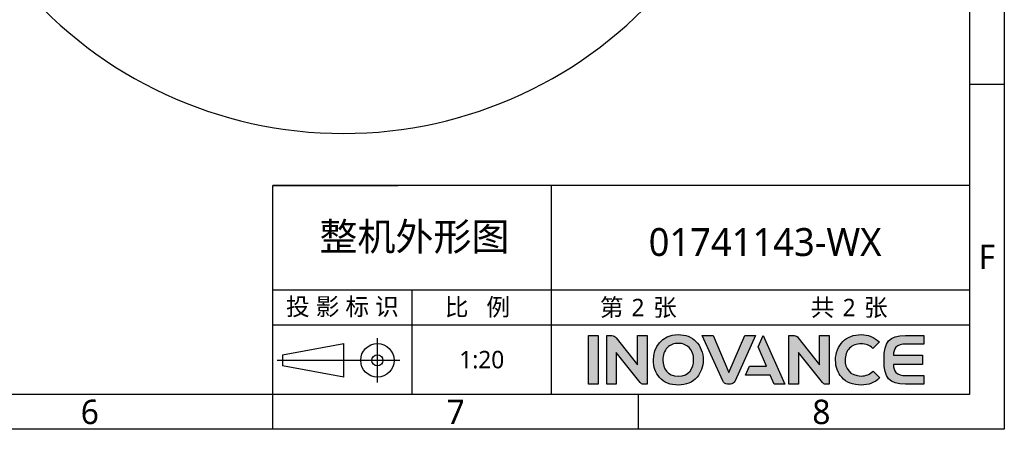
# Model space of a CAD drawing. Header units: millimetres. Extents: x 7426 to 8300, y 124 to 421.
# Tile 92 of 135: x 8158 to 8300, y 124 to 182. Entities that reach past the tile are written whole.
import ezdxf
from ezdxf.enums import TextEntityAlignment as Align

# ---------------------------------------------------------------- set-up
doc = ezdxf.new("R2010")
doc.units = ezdxf.units.MM
doc.linetypes.add('BANKLINE1', pattern=[5.5, 4, -1.5])
doc.layers.add('00_COMPONENTS', color=7, linetype='BANKLINE1')
doc.layers.add('模板', color=7, linetype='Continuous')
doc.layers.add('logo-蓝色', color=7, linetype='Continuous', true_color=0x008ccf)
doc.styles.add('微软雅黑', font='msyh.ttc')

# ---------------------------------------------------------------- blocks, each defined once
blk = doc.blocks.new('图纸')
at = {"layer": 'logo-蓝色'}
h = blk.add_hatch(color=256, dxfattribs=at)
h.dxf.hatch_style = 1
edge = h.paths.add_edge_path()
edge.add_spline(control_points=[(8013.23, 154.78), (8013.23, 154.78), (8019.82, 154.78), (8019.82, 154.78), (8019.82, 154.78), (8019.82, 154.78), (8019.82, 188.18), (8019.82, 188.18), (8019.82, 188.18), (8019.82, 188.18), (8013.23, 188.18), (8013.23, 188.18), (8013.23, 188.18), (8013.23, 188.18), (8013.23, 154.78), (8013.23, 154.78)], knot_values=[0, 0, 0, 0, 0.25, 0.25, 0.25, 0.25, 0.5, 0.5, 0.5, 0.5, 0.75, 0.75, 0.75, 0.75, 1, 1, 1, 1], degree=3, periodic=1)
h = blk.add_hatch(color=256, dxfattribs=at)
h.dxf.hatch_style = 1
edge = h.paths.add_edge_path()
edge.add_spline(control_points=[(8046.94, 188.21), (8046.94, 188.21), (8046.94, 168.1), (8046.94, 168.1), (8046.94, 168.1), (8046.94, 168.1), (8032.19, 186.74), (8032.19, 186.74), (8032.19, 186.74), (8031.53, 187.61), (8030.5, 188.16), (8029.33, 188.16), (8029.33, 188.16), (8029.33, 188.16), (8025.72, 188.16), (8025.72, 188.16), (8025.72, 188.16), (8025.72, 188.16), (8025.72, 154.75), (8025.72, 154.75), (8025.72, 154.75), (8025.72, 154.75), (8032.36, 154.75), (8032.36, 154.75), (8032.36, 154.75), (8032.36, 154.75), (8032.36, 176.6), (8032.36, 176.6), (8032.36, 176.6), (8032.36, 176.6), (8048.9, 155.77), (8048.9, 155.77), (8048.9, 155.77), (8049.38, 155.15), (8050.12, 154.75), (8050.96, 154.75), (8050.96, 154.75), (8050.96, 154.75), (8053.57, 154.75), (8053.57, 154.75), (8053.57, 154.75), (8053.57, 154.75), (8053.57, 188.21), (8053.57, 188.21), (8053.57, 188.21), (8053.57, 188.21), (8046.94, 188.21), (8046.94, 188.21)], knot_values=[0, 0, 0, 0, 0.083333, 0.083333, 0.083333, 0.083333, 0.166667, 0.166667, 0.166667, 0.166667, 0.25, 0.25, 0.25, 0.25, 0.333333, 0.333333, 0.333333, 0.333333, 0.416667, 0.416667, 0.416667, 0.416667, 0.5, 0.5, 0.5, 0.5, 0.583333, 0.583333, 0.583333, 0.583333, 0.666667, 0.666667, 0.666667, 0.666667, 0.75, 0.75, 0.75, 0.75, 0.833333, 0.833333, 0.833333, 0.833333, 0.916667, 0.916667, 0.916667, 0.916667, 1, 1, 1, 1], degree=3, periodic=1)
h = blk.add_hatch(color=256, dxfattribs=at)
h.dxf.hatch_style = 1
edge = h.paths.add_edge_path(flags=16)
edge.add_spline(control_points=[(8067.54, 179.9), (8069.43, 181.84), (8071.96, 182.81), (8075.04, 182.81), (8075.04, 182.81), (8078.11, 182.81), (8080.61, 181.85), (8082.47, 179.96), (8082.47, 179.96), (8084.53, 177.86), (8085.68, 174.68), (8085.63, 171.25), (8085.63, 171.25), (8085.53, 165.9), (8082.7, 160.19), (8075.04, 160.19), (8075.04, 160.19), (8067.42, 160.19), (8064.55, 165.88), (8064.41, 171.2), (8064.41, 171.2), (8064.32, 174.6), (8065.46, 177.77), (8067.54, 179.9)], knot_values=[0, 0, 0, 0, 0.166667, 0.166667, 0.166667, 0.166667, 0.333333, 0.333333, 0.333333, 0.333333, 0.5, 0.5, 0.5, 0.5, 0.666667, 0.666667, 0.666667, 0.666667, 0.833333, 0.833333, 0.833333, 0.833333, 1, 1, 1, 1], degree=3, periodic=0)
edge = h.paths.add_edge_path()
edge.add_spline(control_points=[(8075.04, 188.89), (8063.23, 188.89), (8057.87, 179.77), (8057.87, 171.29), (8057.87, 171.29), (8057.87, 166.68), (8059.36, 162.46), (8062.06, 159.4), (8062.06, 159.4), (8065.12, 155.91), (8069.62, 154.07), (8075.04, 154.07), (8075.04, 154.07), (8080.43, 154.07), (8084.92, 155.94), (8087.98, 159.47), (8087.98, 159.47), (8090.63, 162.55), (8092.12, 166.76), (8092.17, 171.33), (8092.17, 171.33), (8092.22, 176.26), (8090.44, 180.93), (8087.25, 184.14), (8087.25, 184.14), (8084.18, 187.25), (8079.95, 188.89), (8075.04, 188.89)], knot_values=[0, 0, 0, 0, 0.142857, 0.142857, 0.142857, 0.142857, 0.285714, 0.285714, 0.285714, 0.285714, 0.428571, 0.428571, 0.428571, 0.428571, 0.571429, 0.571429, 0.571429, 0.571429, 0.714286, 0.714286, 0.714286, 0.714286, 0.857143, 0.857143, 0.857143, 0.857143, 1, 1, 1, 1], degree=3, periodic=0)
h = blk.add_hatch(color=256, dxfattribs=at)
h.dxf.hatch_style = 1
edge = h.paths.add_edge_path()
edge.add_spline(control_points=[(8120.89, 188.19), (8120.89, 188.19), (8109.97, 162.65), (8109.97, 162.65), (8109.97, 162.65), (8109.97, 162.65), (8099.04, 188.19), (8099.04, 188.19), (8099.04, 188.19), (8099.04, 188.19), (8091.61, 188.19), (8091.61, 188.19), (8091.61, 188.19), (8091.61, 188.19), (8105.64, 156.92), (8105.64, 156.92), (8105.64, 156.92), (8106.2, 155.66), (8107.46, 154.78), (8108.92, 154.78), (8108.92, 154.78), (8108.92, 154.78), (8108.95, 154.78), (8108.95, 154.78), (8108.95, 154.78), (8108.95, 154.78), (8110.97, 154.78), (8110.97, 154.78), (8110.97, 154.78), (8110.97, 154.78), (8111.01, 154.78), (8111.01, 154.78), (8111.01, 154.78), (8112.46, 154.78), (8113.72, 155.66), (8114.28, 156.91), (8114.28, 156.91), (8114.28, 156.91), (8128.32, 188.19), (8128.32, 188.19), (8128.32, 188.19), (8128.32, 188.19), (8120.89, 188.19), (8120.89, 188.19)], knot_values=[0, 0, 0, 0, 0.090909, 0.090909, 0.090909, 0.090909, 0.181818, 0.181818, 0.181818, 0.181818, 0.272727, 0.272727, 0.272727, 0.272727, 0.363636, 0.363636, 0.363636, 0.363636, 0.454545, 0.454545, 0.454545, 0.454545, 0.545455, 0.545455, 0.545455, 0.545455, 0.636364, 0.636364, 0.636364, 0.636364, 0.727273, 0.727273, 0.727273, 0.727273, 0.818182, 0.818182, 0.818182, 0.818182, 0.909091, 0.909091, 0.909091, 0.909091, 1, 1, 1, 1], degree=3, periodic=1)
h = blk.add_hatch(color=256, dxfattribs=at)
h.dxf.hatch_style = 1
edge = h.paths.add_edge_path()
edge.add_spline(control_points=[(8133.46, 188.19), (8133.46, 188.19), (8129.99, 180.42), (8129.99, 180.42), (8129.99, 180.42), (8129.99, 180.42), (8135.74, 167.21), (8135.74, 167.21), (8135.74, 167.21), (8135.74, 167.21), (8124.06, 167.21), (8124.06, 167.21), (8124.06, 167.21), (8124.06, 167.21), (8121.26, 161), (8121.26, 161), (8121.26, 161), (8121.26, 161), (8138.42, 161), (8138.42, 161), (8138.42, 161), (8138.42, 161), (8141.2, 154.78), (8141.2, 154.78), (8141.2, 154.78), (8141.2, 154.78), (8148.45, 154.78), (8148.45, 154.78), (8148.45, 154.78), (8148.45, 154.78), (8133.46, 188.19), (8133.46, 188.19)], knot_values=[0, 0, 0, 0, 0.125, 0.125, 0.125, 0.125, 0.25, 0.25, 0.25, 0.25, 0.375, 0.375, 0.375, 0.375, 0.5, 0.5, 0.5, 0.5, 0.625, 0.625, 0.625, 0.625, 0.75, 0.75, 0.75, 0.75, 0.875, 0.875, 0.875, 0.875, 1, 1, 1, 1], degree=3, periodic=1)
h = blk.add_hatch(color=256, dxfattribs=at)
h.dxf.hatch_style = 1
edge = h.paths.add_edge_path()
edge.add_spline(control_points=[(8172.43, 188.21), (8172.43, 188.21), (8172.43, 168.1), (8172.43, 168.1), (8172.43, 168.1), (8172.43, 168.1), (8157.68, 186.74), (8157.68, 186.74), (8157.68, 186.74), (8157.03, 187.61), (8155.99, 188.16), (8154.82, 188.16), (8154.82, 188.16), (8154.82, 188.16), (8151.22, 188.16), (8151.22, 188.16), (8151.22, 188.16), (8151.22, 188.16), (8151.22, 154.75), (8151.22, 154.75), (8151.22, 154.75), (8151.22, 154.75), (8157.86, 154.75), (8157.86, 154.75), (8157.86, 154.75), (8157.86, 154.75), (8157.86, 176.6), (8157.86, 176.6), (8157.86, 176.6), (8157.86, 176.6), (8174.4, 155.77), (8174.4, 155.77), (8174.4, 155.77), (8174.88, 155.15), (8175.63, 154.75), (8176.46, 154.75), (8176.46, 154.75), (8176.46, 154.75), (8179.07, 154.75), (8179.07, 154.75), (8179.07, 154.75), (8179.07, 154.75), (8179.07, 188.21), (8179.07, 188.21), (8179.07, 188.21), (8179.07, 188.21), (8172.43, 188.21), (8172.43, 188.21)], knot_values=[0, 0, 0, 0, 0.083333, 0.083333, 0.083333, 0.083333, 0.166667, 0.166667, 0.166667, 0.166667, 0.25, 0.25, 0.25, 0.25, 0.333333, 0.333333, 0.333333, 0.333333, 0.416667, 0.416667, 0.416667, 0.416667, 0.5, 0.5, 0.5, 0.5, 0.583333, 0.583333, 0.583333, 0.583333, 0.666667, 0.666667, 0.666667, 0.666667, 0.75, 0.75, 0.75, 0.75, 0.833333, 0.833333, 0.833333, 0.833333, 0.916667, 0.916667, 0.916667, 0.916667, 1, 1, 1, 1], degree=3, periodic=1)
h = blk.add_hatch(color=256, dxfattribs=at)
h.dxf.hatch_style = 1
edge = h.paths.add_edge_path()
edge.add_spline(control_points=[(8209.25, 163.61), (8207.23, 161.58), (8204.1, 160.33), (8201.1, 160.33), (8201.1, 160.33), (8192.96, 160.33), (8190, 165.99), (8189.95, 171.3), (8189.95, 171.3), (8189.93, 174.48), (8191.06, 177.46), (8193.08, 179.5), (8193.08, 179.5), (8195.06, 181.49), (8197.83, 182.54), (8201.1, 182.54), (8201.1, 182.54), (8204.13, 182.54), (8206.91, 181.45), (8208.93, 179.48), (8208.93, 179.48), (8208.93, 179.48), (8209.06, 179.35), (8209.06, 179.35), (8209.06, 179.35), (8209.06, 179.35), (8213.51, 183.64), (8213.51, 183.64), (8213.51, 183.64), (8213.51, 183.64), (8213.36, 183.79), (8213.36, 183.79), (8213.36, 183.79), (8209.98, 187.13), (8205.74, 188.89), (8201.1, 188.89), (8201.1, 188.89), (8195.92, 188.89), (8191.52, 187.22), (8188.35, 184.05), (8188.35, 184.05), (8185.19, 180.85), (8183.38, 176.21), (8183.4, 171.29), (8183.4, 171.29), (8183.43, 166.66), (8184.93, 162.46), (8187.63, 159.43), (8187.63, 159.43), (8190.75, 155.92), (8195.41, 154.07), (8201.1, 154.07), (8201.1, 154.07), (8206.11, 154.07), (8210.49, 155.79), (8213.78, 159.03), (8213.78, 159.03), (8213.78, 159.03), (8213.94, 159.17), (8213.94, 159.17), (8213.94, 159.17), (8213.94, 159.17), (8209.41, 163.76), (8209.41, 163.76), (8209.41, 163.76), (8209.41, 163.76), (8209.25, 163.61), (8209.25, 163.61)], knot_values=[0, 0, 0, 0, 0.058824, 0.058824, 0.058824, 0.058824, 0.117647, 0.117647, 0.117647, 0.117647, 0.176471, 0.176471, 0.176471, 0.176471, 0.235294, 0.235294, 0.235294, 0.235294, 0.294118, 0.294118, 0.294118, 0.294118, 0.352941, 0.352941, 0.352941, 0.352941, 0.411765, 0.411765, 0.411765, 0.411765, 0.470588, 0.470588, 0.470588, 0.470588, 0.529412, 0.529412, 0.529412, 0.529412, 0.588235, 0.588235, 0.588235, 0.588235, 0.647059, 0.647059, 0.647059, 0.647059, 0.705882, 0.705882, 0.705882, 0.705882, 0.764706, 0.764706, 0.764706, 0.764706, 0.823529, 0.823529, 0.823529, 0.823529, 0.882353, 0.882353, 0.882353, 0.882353, 0.941176, 0.941176, 0.941176, 0.941176, 1, 1, 1, 1], degree=3, periodic=0)
h = blk.add_hatch(color=256, dxfattribs=at)
h.dxf.hatch_style = 1
edge = h.paths.add_edge_path()
edge.add_spline(control_points=[(8231.83, 182.36), (8231.83, 182.36), (8244.33, 182.36), (8244.33, 182.36), (8244.33, 182.36), (8244.33, 182.36), (8244.33, 188.19), (8244.33, 188.19), (8244.33, 188.19), (8244.33, 188.19), (8231.67, 188.19), (8231.67, 188.19), (8231.67, 188.19), (8220.02, 188.19), (8216.82, 183.73), (8216.82, 171.89), (8216.82, 171.89), (8216.82, 171.89), (8216.82, 171.49), (8216.82, 171.49), (8216.82, 171.49), (8216.82, 171.49), (8216.82, 171.47), (8216.82, 171.47), (8216.82, 171.47), (8216.82, 171.47), (8216.82, 171.46), (8216.82, 171.46), (8216.82, 171.46), (8216.82, 171.46), (8216.82, 171.46), (8216.82, 171.46), (8216.82, 171.46), (8216.82, 171.46), (8216.82, 171.05), (8216.82, 171.05), (8216.82, 171.05), (8216.82, 159.22), (8220.02, 154.76), (8231.67, 154.76), (8231.67, 154.76), (8231.67, 154.76), (8244.33, 154.76), (8244.33, 154.76), (8244.33, 154.76), (8244.33, 154.76), (8244.33, 160.58), (8244.33, 160.58), (8244.33, 160.58), (8244.33, 160.58), (8231.83, 160.58), (8231.83, 160.58), (8231.83, 160.58), (8228.75, 160.58), (8226.44, 161.14), (8225.01, 162.75), (8225.01, 162.75), (8223.9, 164.01), (8223.39, 166.03), (8223.25, 168.36), (8223.25, 168.36), (8223.25, 168.36), (8243.24, 168.36), (8243.24, 168.36), (8243.24, 168.36), (8243.24, 168.36), (8243.24, 171.47), (8243.24, 171.47), (8243.24, 171.47), (8243.24, 171.47), (8243.24, 174.59), (8243.24, 174.59), (8243.24, 174.59), (8243.24, 174.59), (8223.25, 174.59), (8223.25, 174.59), (8223.25, 174.59), (8223.39, 176.9), (8223.9, 178.93), (8225.01, 180.2), (8225.01, 180.2), (8226.44, 181.81), (8228.75, 182.36), (8231.83, 182.36)], knot_values=[0, 0, 0, 0, 0.047619, 0.047619, 0.047619, 0.047619, 0.095238, 0.095238, 0.095238, 0.095238, 0.142857, 0.142857, 0.142857, 0.142857, 0.190476, 0.190476, 0.190476, 0.190476, 0.238095, 0.238095, 0.238095, 0.238095, 0.285714, 0.285714, 0.285714, 0.285714, 0.333333, 0.333333, 0.333333, 0.333333, 0.380952, 0.380952, 0.380952, 0.380952, 0.428571, 0.428571, 0.428571, 0.428571, 0.47619, 0.47619, 0.47619, 0.47619, 0.52381, 0.52381, 0.52381, 0.52381, 0.571429, 0.571429, 0.571429, 0.571429, 0.619048, 0.619048, 0.619048, 0.619048, 0.666667, 0.666667, 0.666667, 0.666667, 0.714286, 0.714286, 0.714286, 0.714286, 0.761905, 0.761905, 0.761905, 0.761905, 0.809524, 0.809524, 0.809524, 0.809524, 0.857143, 0.857143, 0.857143, 0.857143, 0.904762, 0.904762, 0.904762, 0.904762, 0.952381, 0.952381, 0.952381, 0.952381, 1, 1, 1, 1], degree=3, periodic=0)
at = {"color": 2}
for p, q in [((8299.66, 361.22), (8275.66, 361.22)), ((8275.66, 291.62), (7795.66, 291.62)), ((7795.66, 147.62), (7795.66, 291.62)), ((7795.66, 291.62), (7882.06, 291.62)), ((7987.66, 147.62), (7987.66, 291.62)), ((7795.66, 147.62), (7795.66, 219.62)), ((7795.66, 219.62), (7882.06, 219.62)), ((7795.66, 219.62), (8275.66, 219.62)), ((7891.66, 147.62), (7891.66, 219.62)), ((7795.66, 195.62), (7987.66, 195.62)), ((7867.77, 155.76), (7867.77, 186.48)), ((7802.49, 174.96), (7844.73, 182.64)), ((7844.73, 159.6), (7844.73, 182.64)), ((7883.13, 171.12), (7798.65, 171.12)), ((7802.49, 174.96), (7802.49, 167.28)), ((7844.73, 159.6), (7802.49, 167.28)), ((7795.66, 123.62), (7795.66, 147.62)), ((8047.66, 123.62), (8047.66, 147.62))]:
    blk.add_line(p, q, dxfattribs=at)
for points in [[(6283.66, 123.62), (6283.66, 1549.22), (8299.66, 1549.22), (8299.66, 123.62)], [(6403.66, 147.62), (6403.66, 1525.22), (8275.66, 1525.22), (8275.66, 147.62)], [(7987.66, 195.62), (8275.66, 195.62), (8275.66, 147.62), (7987.66, 147.62)]]:
    blk.add_lwpolyline(points, close=True, dxfattribs=at)
for radius in [11.52, 3.84]:
    blk.add_circle((7867.77, 171.12), radius, dxfattribs=at)
at = {"layer": 'logo-蓝色'}
for points, knots in [([(8013.23, 154.78), (8013.23, 154.78), (8019.82, 154.78), (8019.82, 154.78), (8019.82, 154.78), (8019.82, 154.78), (8019.82, 188.18), (8019.82, 188.18), (8019.82, 188.18), (8019.82, 188.18), (8013.23, 188.18), (8013.23, 188.18), (8013.23, 188.18), (8013.23, 188.18), (8013.23, 154.78), (8013.23, 154.78)], [0, 0, 0, 0, 0.25, 0.25, 0.25, 0.25, 0.5, 0.5, 0.5, 0.5, 0.75, 0.75, 0.75, 0.75, 1, 1, 1, 1]), ([(8046.94, 188.21), (8046.94, 188.21), (8046.94, 168.1), (8046.94, 168.1), (8046.94, 168.1), (8046.94, 168.1), (8032.19, 186.74), (8032.19, 186.74), (8032.19, 186.74), (8031.53, 187.61), (8030.5, 188.16), (8029.33, 188.16), (8029.33, 188.16), (8029.33, 188.16), (8025.72, 188.16), (8025.72, 188.16), (8025.72, 188.16), (8025.72, 188.16), (8025.72, 154.75), (8025.72, 154.75), (8025.72, 154.75), (8025.72, 154.75), (8032.36, 154.75), (8032.36, 154.75), (8032.36, 154.75), (8032.36, 154.75), (8032.36, 176.6), (8032.36, 176.6), (8032.36, 176.6), (8032.36, 176.6), (8048.9, 155.77), (8048.9, 155.77), (8048.9, 155.77), (8049.38, 155.15), (8050.12, 154.75), (8050.96, 154.75), (8050.96, 154.75), (8050.96, 154.75), (8053.57, 154.75), (8053.57, 154.75), (8053.57, 154.75), (8053.57, 154.75), (8053.57, 188.21), (8053.57, 188.21), (8053.57, 188.21), (8053.57, 188.21), (8046.94, 188.21), (8046.94, 188.21)], [0, 0, 0, 0, 0.083333, 0.083333, 0.083333, 0.083333, 0.166667, 0.166667, 0.166667, 0.166667, 0.25, 0.25, 0.25, 0.25, 0.333333, 0.333333, 0.333333, 0.333333, 0.416667, 0.416667, 0.416667, 0.416667, 0.5, 0.5, 0.5, 0.5, 0.583333, 0.583333, 0.583333, 0.583333, 0.666667, 0.666667, 0.666667, 0.666667, 0.75, 0.75, 0.75, 0.75, 0.833333, 0.833333, 0.833333, 0.833333, 0.916667, 0.916667, 0.916667, 0.916667, 1, 1, 1, 1]), ([(8075.04, 188.89), (8063.23, 188.89), (8057.87, 179.77), (8057.87, 171.29), (8057.87, 171.29), (8057.87, 166.68), (8059.36, 162.46), (8062.06, 159.4), (8062.06, 159.4), (8065.12, 155.91), (8069.62, 154.07), (8075.04, 154.07), (8075.04, 154.07), (8080.43, 154.07), (8084.92, 155.94), (8087.98, 159.47), (8087.98, 159.47), (8090.63, 162.55), (8092.12, 166.76), (8092.17, 171.33), (8092.17, 171.33), (8092.22, 176.26), (8090.44, 180.93), (8087.25, 184.14), (8087.25, 184.14), (8084.18, 187.25), (8079.95, 188.89), (8075.04, 188.89)], [0, 0, 0, 0, 0.142857, 0.142857, 0.142857, 0.142857, 0.285714, 0.285714, 0.285714, 0.285714, 0.428571, 0.428571, 0.428571, 0.428571, 0.571429, 0.571429, 0.571429, 0.571429, 0.714286, 0.714286, 0.714286, 0.714286, 0.857143, 0.857143, 0.857143, 0.857143, 1, 1, 1, 1]), ([(8120.89, 188.19), (8120.89, 188.19), (8109.97, 162.65), (8109.97, 162.65), (8109.97, 162.65), (8109.97, 162.65), (8099.04, 188.19), (8099.04, 188.19), (8099.04, 188.19), (8099.04, 188.19), (8091.61, 188.19), (8091.61, 188.19), (8091.61, 188.19), (8091.61, 188.19), (8105.64, 156.92), (8105.64, 156.92), (8105.64, 156.92), (8106.2, 155.66), (8107.46, 154.78), (8108.92, 154.78), (8108.92, 154.78), (8108.92, 154.78), (8108.95, 154.78), (8108.95, 154.78), (8108.95, 154.78), (8108.95, 154.78), (8110.97, 154.78), (8110.97, 154.78), (8110.97, 154.78), (8110.97, 154.78), (8111.01, 154.78), (8111.01, 154.78), (8111.01, 154.78), (8112.46, 154.78), (8113.72, 155.66), (8114.28, 156.91), (8114.28, 156.91), (8114.28, 156.91), (8128.32, 188.19), (8128.32, 188.19), (8128.32, 188.19), (8128.32, 188.19), (8120.89, 188.19), (8120.89, 188.19)], [0, 0, 0, 0, 0.090909, 0.090909, 0.090909, 0.090909, 0.181818, 0.181818, 0.181818, 0.181818, 0.272727, 0.272727, 0.272727, 0.272727, 0.363636, 0.363636, 0.363636, 0.363636, 0.454545, 0.454545, 0.454545, 0.454545, 0.545455, 0.545455, 0.545455, 0.545455, 0.636364, 0.636364, 0.636364, 0.636364, 0.727273, 0.727273, 0.727273, 0.727273, 0.818182, 0.818182, 0.818182, 0.818182, 0.909091, 0.909091, 0.909091, 0.909091, 1, 1, 1, 1]), ([(8133.46, 188.19), (8133.46, 188.19), (8129.99, 180.42), (8129.99, 180.42), (8129.99, 180.42), (8129.99, 180.42), (8135.74, 167.21), (8135.74, 167.21), (8135.74, 167.21), (8135.74, 167.21), (8124.06, 167.21), (8124.06, 167.21), (8124.06, 167.21), (8124.06, 167.21), (8121.26, 161), (8121.26, 161), (8121.26, 161), (8121.26, 161), (8138.42, 161), (8138.42, 161), (8138.42, 161), (8138.42, 161), (8141.2, 154.78), (8141.2, 154.78), (8141.2, 154.78), (8141.2, 154.78), (8148.45, 154.78), (8148.45, 154.78), (8148.45, 154.78), (8148.45, 154.78), (8133.46, 188.19), (8133.46, 188.19)], [0, 0, 0, 0, 0.125, 0.125, 0.125, 0.125, 0.25, 0.25, 0.25, 0.25, 0.375, 0.375, 0.375, 0.375, 0.5, 0.5, 0.5, 0.5, 0.625, 0.625, 0.625, 0.625, 0.75, 0.75, 0.75, 0.75, 0.875, 0.875, 0.875, 0.875, 1, 1, 1, 1]), ([(8172.43, 188.21), (8172.43, 188.21), (8172.43, 168.1), (8172.43, 168.1), (8172.43, 168.1), (8172.43, 168.1), (8157.68, 186.74), (8157.68, 186.74), (8157.68, 186.74), (8157.03, 187.61), (8155.99, 188.16), (8154.82, 188.16), (8154.82, 188.16), (8154.82, 188.16), (8151.22, 188.16), (8151.22, 188.16), (8151.22, 188.16), (8151.22, 188.16), (8151.22, 154.75), (8151.22, 154.75), (8151.22, 154.75), (8151.22, 154.75), (8157.86, 154.75), (8157.86, 154.75), (8157.86, 154.75), (8157.86, 154.75), (8157.86, 176.6), (8157.86, 176.6), (8157.86, 176.6), (8157.86, 176.6), (8174.4, 155.77), (8174.4, 155.77), (8174.4, 155.77), (8174.88, 155.15), (8175.63, 154.75), (8176.46, 154.75), (8176.46, 154.75), (8176.46, 154.75), (8179.07, 154.75), (8179.07, 154.75), (8179.07, 154.75), (8179.07, 154.75), (8179.07, 188.21), (8179.07, 188.21), (8179.07, 188.21), (8179.07, 188.21), (8172.43, 188.21), (8172.43, 188.21)], [0, 0, 0, 0, 0.083333, 0.083333, 0.083333, 0.083333, 0.166667, 0.166667, 0.166667, 0.166667, 0.25, 0.25, 0.25, 0.25, 0.333333, 0.333333, 0.333333, 0.333333, 0.416667, 0.416667, 0.416667, 0.416667, 0.5, 0.5, 0.5, 0.5, 0.583333, 0.583333, 0.583333, 0.583333, 0.666667, 0.666667, 0.666667, 0.666667, 0.75, 0.75, 0.75, 0.75, 0.833333, 0.833333, 0.833333, 0.833333, 0.916667, 0.916667, 0.916667, 0.916667, 1, 1, 1, 1]), ([(8209.25, 163.61), (8207.23, 161.58), (8204.1, 160.33), (8201.1, 160.33), (8201.1, 160.33), (8192.96, 160.33), (8190, 165.99), (8189.95, 171.3), (8189.95, 171.3), (8189.93, 174.48), (8191.06, 177.46), (8193.08, 179.5), (8193.08, 179.5), (8195.06, 181.49), (8197.83, 182.54), (8201.1, 182.54), (8201.1, 182.54), (8204.13, 182.54), (8206.91, 181.45), (8208.93, 179.48), (8208.93, 179.48), (8208.93, 179.48), (8209.06, 179.35), (8209.06, 179.35), (8209.06, 179.35), (8209.06, 179.35), (8213.51, 183.64), (8213.51, 183.64), (8213.51, 183.64), (8213.51, 183.64), (8213.36, 183.79), (8213.36, 183.79), (8213.36, 183.79), (8209.98, 187.13), (8205.74, 188.89), (8201.1, 188.89), (8201.1, 188.89), (8195.92, 188.89), (8191.52, 187.22), (8188.35, 184.05), (8188.35, 184.05), (8185.19, 180.85), (8183.38, 176.21), (8183.4, 171.29), (8183.4, 171.29), (8183.43, 166.66), (8184.93, 162.46), (8187.63, 159.43), (8187.63, 159.43), (8190.75, 155.92), (8195.41, 154.07), (8201.1, 154.07), (8201.1, 154.07), (8206.11, 154.07), (8210.49, 155.79), (8213.78, 159.03), (8213.78, 159.03), (8213.78, 159.03), (8213.94, 159.17), (8213.94, 159.17), (8213.94, 159.17), (8213.94, 159.17), (8209.41, 163.76), (8209.41, 163.76), (8209.41, 163.76), (8209.41, 163.76), (8209.25, 163.61), (8209.25, 163.61)], [0, 0, 0, 0, 0.058824, 0.058824, 0.058824, 0.058824, 0.117647, 0.117647, 0.117647, 0.117647, 0.176471, 0.176471, 0.176471, 0.176471, 0.235294, 0.235294, 0.235294, 0.235294, 0.294118, 0.294118, 0.294118, 0.294118, 0.352941, 0.352941, 0.352941, 0.352941, 0.411765, 0.411765, 0.411765, 0.411765, 0.470588, 0.470588, 0.470588, 0.470588, 0.529412, 0.529412, 0.529412, 0.529412, 0.588235, 0.588235, 0.588235, 0.588235, 0.647059, 0.647059, 0.647059, 0.647059, 0.705882, 0.705882, 0.705882, 0.705882, 0.764706, 0.764706, 0.764706, 0.764706, 0.823529, 0.823529, 0.823529, 0.823529, 0.882353, 0.882353, 0.882353, 0.882353, 0.941176, 0.941176, 0.941176, 0.941176, 1, 1, 1, 1]), ([(8231.83, 182.36), (8231.83, 182.36), (8244.33, 182.36), (8244.33, 182.36), (8244.33, 182.36), (8244.33, 182.36), (8244.33, 188.19), (8244.33, 188.19), (8244.33, 188.19), (8244.33, 188.19), (8231.67, 188.19), (8231.67, 188.19), (8231.67, 188.19), (8220.02, 188.19), (8216.82, 183.73), (8216.82, 171.89), (8216.82, 171.89), (8216.82, 171.89), (8216.82, 171.49), (8216.82, 171.49), (8216.82, 171.49), (8216.82, 171.49), (8216.82, 171.47), (8216.82, 171.47), (8216.82, 171.47), (8216.82, 171.47), (8216.82, 171.46), (8216.82, 171.46), (8216.82, 171.46), (8216.82, 171.46), (8216.82, 171.46), (8216.82, 171.46), (8216.82, 171.46), (8216.82, 171.46), (8216.82, 171.05), (8216.82, 171.05), (8216.82, 171.05), (8216.82, 159.22), (8220.02, 154.76), (8231.67, 154.76), (8231.67, 154.76), (8231.67, 154.76), (8244.33, 154.76), (8244.33, 154.76), (8244.33, 154.76), (8244.33, 154.76), (8244.33, 160.58), (8244.33, 160.58), (8244.33, 160.58), (8244.33, 160.58), (8231.83, 160.58), (8231.83, 160.58), (8231.83, 160.58), (8228.75, 160.58), (8226.44, 161.14), (8225.01, 162.75), (8225.01, 162.75), (8223.9, 164.01), (8223.39, 166.03), (8223.25, 168.36), (8223.25, 168.36), (8223.25, 168.36), (8243.24, 168.36), (8243.24, 168.36), (8243.24, 168.36), (8243.24, 168.36), (8243.24, 171.47), (8243.24, 171.47), (8243.24, 171.47), (8243.24, 171.47), (8243.24, 174.59), (8243.24, 174.59), (8243.24, 174.59), (8243.24, 174.59), (8223.25, 174.59), (8223.25, 174.59), (8223.25, 174.59), (8223.39, 176.9), (8223.9, 178.93), (8225.01, 180.2), (8225.01, 180.2), (8226.44, 181.81), (8228.75, 182.36), (8231.83, 182.36)], [0, 0, 0, 0, 0.047619, 0.047619, 0.047619, 0.047619, 0.095238, 0.095238, 0.095238, 0.095238, 0.142857, 0.142857, 0.142857, 0.142857, 0.190476, 0.190476, 0.190476, 0.190476, 0.238095, 0.238095, 0.238095, 0.238095, 0.285714, 0.285714, 0.285714, 0.285714, 0.333333, 0.333333, 0.333333, 0.333333, 0.380952, 0.380952, 0.380952, 0.380952, 0.428571, 0.428571, 0.428571, 0.428571, 0.47619, 0.47619, 0.47619, 0.47619, 0.52381, 0.52381, 0.52381, 0.52381, 0.571429, 0.571429, 0.571429, 0.571429, 0.619048, 0.619048, 0.619048, 0.619048, 0.666667, 0.666667, 0.666667, 0.666667, 0.714286, 0.714286, 0.714286, 0.714286, 0.761905, 0.761905, 0.761905, 0.761905, 0.809524, 0.809524, 0.809524, 0.809524, 0.857143, 0.857143, 0.857143, 0.857143, 0.904762, 0.904762, 0.904762, 0.904762, 0.952381, 0.952381, 0.952381, 0.952381, 1, 1, 1, 1]), ([(8067.54, 179.9), (8069.43, 181.84), (8071.96, 182.81), (8075.04, 182.81), (8075.04, 182.81), (8078.11, 182.81), (8080.61, 181.85), (8082.47, 179.96), (8082.47, 179.96), (8084.53, 177.86), (8085.68, 174.68), (8085.63, 171.25), (8085.63, 171.25), (8085.53, 165.9), (8082.7, 160.19), (8075.04, 160.19), (8075.04, 160.19), (8067.42, 160.19), (8064.55, 165.88), (8064.41, 171.2), (8064.41, 171.2), (8064.32, 174.6), (8065.46, 177.77), (8067.54, 179.9)], [0, 0, 0, 0, 0.166667, 0.166667, 0.166667, 0.166667, 0.333333, 0.333333, 0.333333, 0.333333, 0.5, 0.5, 0.5, 0.5, 0.666667, 0.666667, 0.666667, 0.666667, 0.833333, 0.833333, 0.833333, 0.833333, 1, 1, 1, 1])]:
    blk.add_open_spline(points, degree=3, knots=knots, dxfattribs=at)
at = {"color": 2, "style": '微软雅黑'}
for s, height, p in [('F', 16.8, (8287.66, 242.42)), ('投 影 标 识', 12, (7843.68, 208.16)), ('比   例', 12, (7936.68, 207.88)), ('第     张', 12, (8047.51, 207.62)), ('共     张', 12, (8192.77, 207.62)), ('6', 16.8, (7669.66, 135.62)), ('7', 16.8, (7921.66, 135.62)), ('8', 16.8, (8173.66, 135.62))]:
    blk.add_text(s, height=height, dxfattribs=at).set_placement(p, align=Align.MIDDLE_CENTER)
blk.add_attdef('整机外形图', text='', height=19.2, dxfattribs=at).set_placement((7893.3, 256.65), align=Align.MIDDLE)
at = {"color": 7, "style": '微软雅黑'}
for tag, height, p in [('编号', 19.2, (8134.84, 252.67)), ('比例', 12, (7939.66, 171.62))]:
    blk.add_attdef(tag, text='', height=height, dxfattribs=at).set_placement(p, align=Align.MIDDLE)
at = {"style": '微软雅黑'}
for tag, p in [('当前页', (8047.3, 207.62)), ('总页数', (8192.77, 207.62))]:
    blk.add_attdef(tag, text='', height=12, dxfattribs=at).set_placement(p, align=Align.MIDDLE)

msp = doc.modelspace()

# ---------------------------------------------------------------- linework, layer by layer
at = {"layer": '00_COMPONENTS', "linetype": 'ByBlock', "ltscale": 20}
msp.add_arc((8204.8126, 226.9769), 60.8953, 220.259081, 319.740919, dxfattribs=at)

# ---------------------------------------------------------------- block references
at = {"layer": '模板', "xscale": 0.208333, "yscale": 0.208333, "zscale": 0.208333}
msp.add_blockref('图纸', (6570.5639, 97.868), dxfattribs=at).add_auto_attribs({'整机外形图': '整机外形图', '编号': '01741143-WX', '当前页': '2', '总页数': '2', '比例': '1:20'})

doc.saveas('drawing.dxf')
